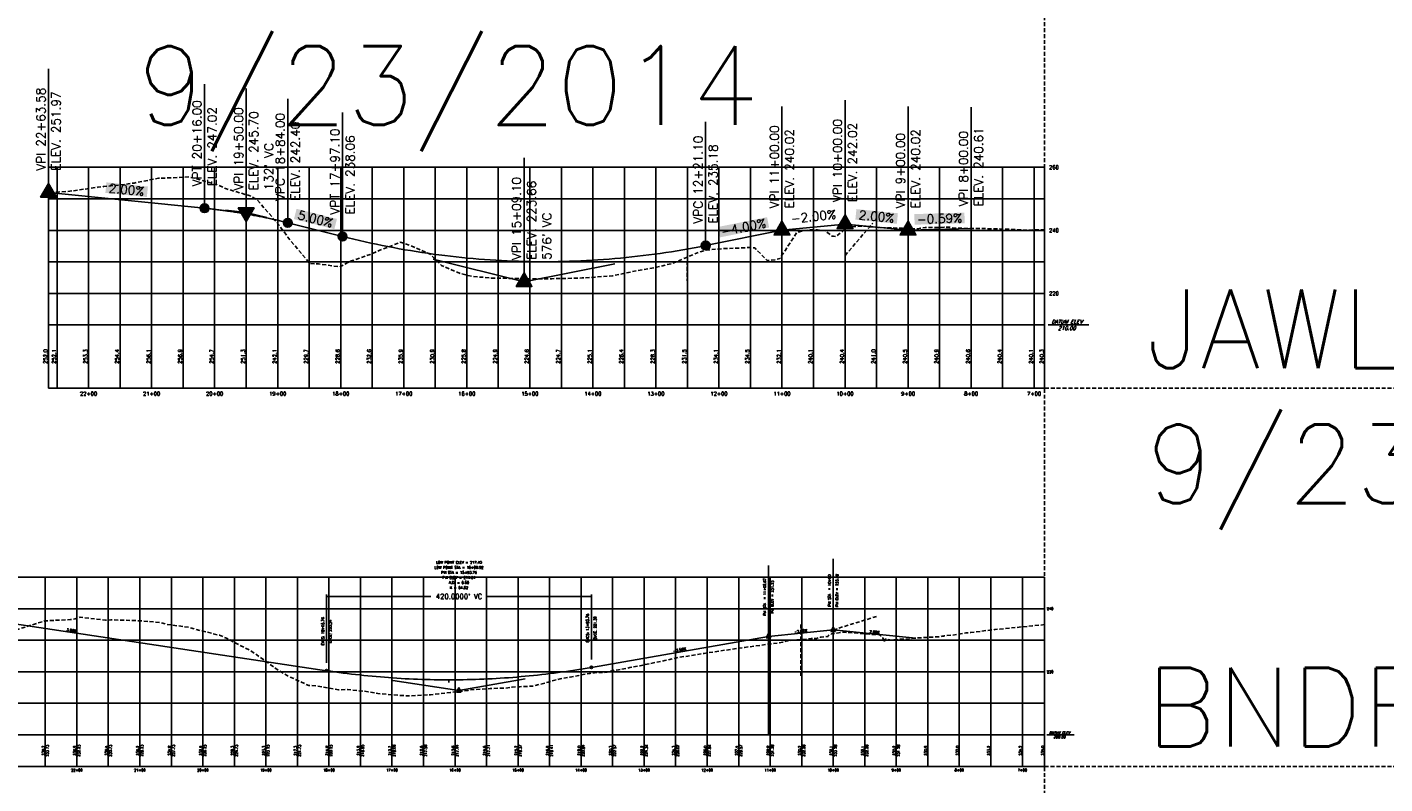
# Model space of a CAD drawing. Extents: x 114466 to 237039, y 16086 to 93345.
# Tile 64 of 81: x 219700 to 221854, y 33708 to 34908. Entities that reach past the tile are written whole.
import ezdxf
from ezdxf.enums import TextEntityAlignment as Align

# ---------------------------------------------------------------- set-up
doc = ezdxf.new("R2010")
doc.units = 0
doc.header["$LTSCALE"] = 50
doc.header["$MEASUREMENT"] = 0
doc.linetypes.add('HIDDEN_050%', pattern=[0.1875, 0.125, -0.0625])
doc.layers.get('0').update_dxf_attribs({"color": 1})
doc.layers.add('_CAB-PROF-TXT', color=31, linetype='HIDDEN_050%', plot=False)
for name, color, linetype in [('BNDRY-PBASE', 101, 'Continuous'), ('BNDRY-PEGC', 1, 'HIDDEN_050%'), ('BNDRY-PEGCT', 101, 'Continuous'), ('BNDRY-PFGC', 4, 'Continuous'), ('BNDRY-PFGCT', 3, 'Continuous'), ('BNDRY-PGRID', 251, 'Continuous'), ('BNDRY-PGRIDT', 101, 'Continuous'), ('JAWLE-PBASE', 101, 'Continuous'), ('JAWLE-PEGC', 1, 'HIDDEN_050%'), ('JAWLE-PEGCT', 101, 'Continuous'), ('JAWLE-PFGC', 4, 'Continuous'), ('JAWLE-PFGCT', 5, 'Continuous'), ('JAWLE-PFGCT-B', 3, 'Continuous'), ('JAWLE-PGRID', 251, 'Continuous'), ('JAWLE-PGRIDT', 101, 'Continuous'), ('JAWLE-PVGRID', 7, 'Continuous')]:
    doc.layers.add(name, color=color, linetype=linetype)
doc.styles.add('C10O', font='complex', dxfattribs={"oblique": 20, "height": 4.167})
doc.styles.add('L140', font='ROMANSM.shx', dxfattribs={"height": 14})
doc.styles.add('L60', font='ROMANSM.shx', dxfattribs={"height": 6})
doc.styles.add('l80', font='ROMANSM.shx', dxfattribs={"height": 8})
doc.dimstyles.get("Standard").update_dxf_attribs({"dimtxt": 0.18, "dimasz": 0.18, "dimexe": 0.18, "dimexo": 0.0625, "dimgap": 0.09, "dimtad": 0, "dimtih": 1, "dimtoh": 1, "dimdec": 4, "dimzin": 0, "dimdsep": 46, "dimtxsty": 'Standard', "dimcen": 0.09, "dimadec": 0, "dimazin": 0, "dimtfac": 1, "dimtdec": 4, "dimtofl": 0, "dimtmove": 0, "dimatfit": 3, "dimfxl": 1, "dimtolj": 1, "dimtzin": 0, "dimarcsym": 0})

# ---------------------------------------------------------------- blocks, each defined once
blk = doc.blocks.new('datum')
blk.add_line((-1.625, 0), (-0.125, 0))
at = {"style": 'C10O', "oblique": 20}
blk.add_text('DATUM ELEV', height=0.1389, dxfattribs=at).set_placement((-0.9375, 0.05), align=Align.CENTER)
blk.add_attdef('DATUM', text='', height=0.1389, dxfattribs=at).set_placement((-0.9375, -0.18889), align=Align.CENTER)
blk = doc.blocks.new('pvi2')
for p, q in [((0, 0.1), (-0.075, -0.05)), ((0.075, -0.05), (0, 0.1)), ((-0.075, -0.05), (0.075, -0.05))]:
    blk.add_line(p, q)
blk.add_circle((0, 0), 0.0125)
at = {"flags": 1}
for tag, p in [('K', (0, -0.005)), ('LENGTH', (0, -0.033))]:
    blk.add_attdef(tag, text='', height=0.01, dxfattribs=at).set_placement(p, align=Align.CENTER)
blk = doc.blocks.new('*D73')
at = {"layer": 'BNDRY-PFGCT', "color": 0, "lineweight": -2}
for p, q in [((220175.2, 34008.3), (220175.2, 34005.5)), ((220175.5, 34005.2), (220340.4, 34005.2)), ((220594.8, 34005.2), (220429.9, 34005.2)), ((220595.2, 34008.3), (220595.2, 34005.5))]:
    blk.add_line(p, q, dxfattribs=at)
at = {"layer": 'BNDRY-PFGCT', "color": 0}
for points in [[(220175.5, 34005.2), (220175.5, 34005.1), (220175.2, 34005.2)], [(220594.8, 34005.2), (220594.8, 34005.1), (220595.2, 34005.2)]]:
    blk.add_solid(points, dxfattribs=at)
at = {"layer": 'Defpoints', "color": 0}
for p in [(220175.2, 34005.2), (220175.2, 34005.2), (220595.2, 34005.2)]:
    blk.add_point(p, dxfattribs=at)
at = {"layer": 'BNDRY-PFGCT', "color": 0, "insert": (220385.2, 34005.2), "char_height": 8, "attachment_point": 5, "style": 'l80'}
blk.add_mtext("\\A1;420.0000' VC", dxfattribs=at)
blk = doc.blocks.new('crv_tri')
for points in [[(0.125, -0.072), (0, 0.144), (-0.125, -0.072)], [(-0.125, -0.072), (0.125, -0.072), (0, 0.144)]]:
    blk.add_hatch(color=155).paths.add_polyline_path(points)
for p, q in [((0, 0.144), (-0.125, -0.072)), ((0.125, -0.072), (0, 0.144)), ((-0.125, -0.072), (0.125, -0.072))]:
    blk.add_line(p, q)
at = {"flags": 128}
for points in [[(0, 0.144), (-0.125, -0.072), (0.125, -0.072)], [(-0.125, -0.072), (0.125, -0.072), (0, 0.144)]]:
    blk.add_lwpolyline(points, close=True, dxfattribs=at)
blk.add_circle((0, 0), 0.025)
blk.add_circle((0, 0), 0.025)
blk.add_circle((0, 0), 0.025)
blk = doc.blocks.new('CRV_CIR')
at = {"color": 155, "const_width": 0.063, "flags": 128}
blk.add_lwpolyline([(-0.0315, 0, 1), (0.0315, 0, 1)], format="xyb", close=True, dxfattribs=at)
for radius in [0.07, 0.0187]:
    blk.add_circle((0, 0), radius)

msp = doc.modelspace()

# ---------------------------------------------------------------- linework, layer by layer
at = {"layer": '_CAB-PROF-TXT'}
for p, q in [((221314.3069, 54640.73615), (221314.3069, 31935.7308)), ((220997.57107, 34545.8308), (221041.72628, 34597.15569)), ((220747.38107, 34537.07967), (220747.38107, 34505.7928)), ((222914.56871, 34335.7308), (221314.3069, 34335.7308)), ((220978.91156, 33952.1308), (221049.94071, 33974.20151)), ((220927.4469, 33960.56062), (220927.4469, 33877.01467)), ((221314.3069, 33735.7308), (224098.05388, 33735.7308))]:
    msp.add_line(p, q, dxfattribs=at)
at = {"layer": 'BNDRY-PBASE'}
for p, q in [((221314.3069, 33785.7308), (217251.76189, 33785.7308)), ((219728.91156, 33735.7308), (219728.91156, 33785.7308)), ((219778.91156, 33735.7308), (219778.91156, 33785.7308)), ((219828.91156, 33735.7308), (219828.91156, 33785.7308)), ((219878.91156, 33735.7308), (219878.91156, 33785.7308)), ((219928.91156, 33735.7308), (219928.91156, 33785.7308)), ((219978.91156, 33735.7308), (219978.91156, 33785.7308)), ((220028.91156, 33735.7308), (220028.91156, 33785.7308)), ((220078.91156, 33735.7308), (220078.91156, 33785.7308)), ((220128.91156, 33735.7308), (220128.91156, 33785.7308)), ((220178.91156, 33735.7308), (220178.91156, 33785.7308)), ((220228.91156, 33735.7308), (220228.91156, 33785.7308)), ((220278.91156, 33735.7308), (220278.91156, 33785.7308)), ((220328.91156, 33735.7308), (220328.91156, 33785.7308)), ((220378.91156, 33735.7308), (220378.91156, 33785.7308)), ((220428.91156, 33735.7308), (220428.91156, 33785.7308)), ((220478.91156, 33735.7308), (220478.91156, 33785.7308)), ((220528.91156, 33735.7308), (220528.91156, 33785.7308)), ((220578.91156, 33735.7308), (220578.91156, 33785.7308)), ((220628.91156, 33735.7308), (220628.91156, 33785.7308)), ((220678.91156, 33735.7308), (220678.91156, 33785.7308)), ((220728.91156, 33735.7308), (220728.91156, 33785.7308)), ((220778.91156, 33735.7308), (220778.91156, 33785.7308)), ((220828.91156, 33735.7308), (220828.91156, 33785.7308)), ((220878.91156, 33735.7308), (220878.91156, 33785.7308)), ((220928.91156, 33735.7308), (220928.91156, 33785.7308)), ((220978.91156, 33735.7308), (220978.91156, 33785.7308)), ((221028.91156, 33735.7308), (221028.91156, 33785.7308)), ((221078.91156, 33735.7308), (221078.91156, 33785.7308)), ((221128.91156, 33735.7308), (221128.91156, 33785.7308)), ((221178.91156, 33735.7308), (221178.91156, 33785.7308)), ((221228.91156, 33735.7308), (221228.91156, 33785.7308)), ((221278.91156, 33735.7308), (221278.91156, 33785.7308)), ((221314.3069, 33735.7308), (221314.3069, 33785.7308)), ((221314.3069, 33735.7308), (217251.76189, 33735.7308))]:
    msp.add_line(p, q, dxfattribs=at)
at = {"layer": 'BNDRY-PEGC', "flags": 128}
msp.add_lwpolyline([(221314.3069, 33960.50422), (221295.17128, 33958.50043), (221273.90836, 33956.48123), (221243.17582, 33953.37788), (221235.18429, 33952.63186), (221197.02784, 33948.0563), (221195.63929, 33947.89151), (221189.12208, 33947.38628), (221167.71499, 33943.90634), (221155.13834, 33942.84802), (221153.82645, 33942.1017), (221151.90667, 33942.00158), (221145.98998, 33941.14863), (221117.04325, 33939.70287), (221089.09273, 33937.23071), (221086.25348, 33937.23976), (221084.90277, 33937.24461), (221072.18493, 33935.76186), (221064.06746, 33937.06209), (221061.24839, 33938.21201), (221059.83527, 33933.00055), (221059.32739, 33932.90088), (221057.8423, 33939.66235), (221057.23047, 33939.939), (221054.66133, 33942.78961), (221052.89262, 33943.86981), (221052.10584, 33944.82201), (221040.84807, 33944.9777), (221031.41799, 33945.88921), (221031.2031, 33945.91327), (221031.12741, 33945.91974), (221031.06922, 33945.92331), (221029.66228, 33946.0039), (221018.74508, 33946.57793), (221018.70159, 33946.62028), (221018.16513, 33946.69518), (221005.82626, 33947.87233), (220995.1072, 33948.53981), (220994.48791, 33948.57188), (220994.3, 33948.54521), (220984.62319, 33947.18022), (220976.27134, 33945.96136), (220974.71882, 33944.51755), (220971.16882, 33942.98845), (220970.33219, 33942.1798), (220969.6203, 33941.39128), (220967.58665, 33941.85693), (220960.01534, 33940.36393), (220958.31274, 33940.36709), (220955.70934, 33939.91727), (220952.32351, 33938.4038), (220944.05718, 33938.57766), (220939.84555, 33937.82103), (220921.22314, 33936.18491), (220917.04517, 33935.83029), (220908.13567, 33935.12019), (220906.27959, 33934.95531), (220903.7866, 33934.46976), (220901.36336, 33933.66251), (220899.86994, 33932.86567), (220899.11752, 33932.63254), (220875.96725, 33929.25425), (220874.28529, 33929.09334), (220873.89642, 33929.00813), (220873.14563, 33929.01789), (220854.85716, 33926.53015), (220838.21584, 33924.29794), (220818.67146, 33921.52911), (220789.8589, 33917.29663), (220774.17868, 33914.91365), (220748.4859, 33910.73143), (220733.52182, 33908.38894), (220711.80385, 33903.39606), (220698.71002, 33900.70302), (220687.84903, 33898.70808), (220676.95402, 33896.38112), (220672.44283, 33895.3298), (220668.73422, 33894.46943), (220656.24207, 33892.25704), (220656.22098, 33892.25704), (220638.48746, 33888.97182), (220631.67949, 33888.13763), (220624.61402, 33886.3481), (220624.59293, 33886.3481), (220620.15386, 33884.96217), (220599.93156, 33884.27094), (220592.98597, 33883.07552), (220592.96488, 33883.07552), (220575.14186, 33879.99896), (220561.35792, 33877.39972), (220561.33683, 33877.39972), (220545.60853, 33874.56489), (220529.72987, 33870.19252), (220529.70878, 33870.19252), (220526.83342, 33869.45809), (220503.72272, 33863.07677), (220498.10182, 33862.70886), (220498.08073, 33862.70886), (220481.84756, 33861.99412), (220469.70222, 33861.29111), (220466.47377, 33860.81361), (220466.45268, 33860.81361), (220459.50057, 33859.96271), (220435.22899, 33859.01458), (220434.84572, 33858.97805), (220434.82463, 33858.97805), (220403.57666, 33857.11952), (220403.21767, 33857.02961), (220403.19658, 33857.02961), (220399.41617, 33856.18027), (220388.21593, 33854.64334), (220371.58962, 33852.68526), (220371.56854, 33852.68526), (220353.07681, 33850.81715), (220339.96157, 33849.29913), (220339.94049, 33849.29913), (220339.89649, 33849.29483), (220308.33352, 33847.56897), (220308.31244, 33847.56897), (220304.54186, 33847.43169), (220295.15147, 33847.99059), (220295.14995, 33847.99059), (220288.55775, 33848.4187), (220256.53065, 33851.13599), (220241.32448, 33854.10637), (220208.52016, 33857.51058), (220194.09151, 33857.02587), (220160.51066, 33863.28123), (220146.85894, 33863.92474), (220112.50016, 33879.56913), (220099.62594, 33887.29222), (220064.49066, 33912.5724), (220052.39339, 33920.23694), (220016.48016, 33938.78605), (220005.16013, 33943.58831), (219968.46966, 33952.8264), (219957.92708, 33956.00794), (219920.46017, 33961.11149), (219910.69458, 33963.87467), (219872.44967, 33967.03632), (219832.92588, 33968.06863), (219824.44017, 33967.55057), (219784.11232, 33972.20319), (219776.42967, 33969.56485), (219768.99577, 33968.41014), (219728.41917, 33966.53583), (219686.48573, 33953.37072), (219680.40967, 33953.13485), (219637.67212, 33950.01152), (219632.39918, 33950.66155), (219627.29706, 33952.50205), (219584.38968, 33953.81312), (219580.06468, 33955.36996), (219536.37918, 33957.40675), (219532.83149, 33957.7229), (219488.36968, 33963.57258), (219485.59913, 33964.67573), (219440.35918, 33982.52139), (219438.36587, 33983.09491), (219392.34868, 34002.57016), (219391.13263, 34002.72629), (219344.33919, 34014.23741), (219343.90032, 34014.20231), (219317.23009, 34014.48037), (219296.32869, 34014.64096), (219295.97901, 34014.54011), (219248.31919, 34005.24716), (219247.1663, 34005.25289), (219200.30869, 34003.54696), (219198.35258, 34003.31257), (219152.29819, 34000.62448), (219149.53891, 34000.64303), (219104.28869, 34000.01556), (219100.72615, 34000.27744), (219056.2782, 34000.60371), (219051.91252, 34000.93993), (219008.2687, 34004.81524), (219003.09972, 34005.51053), (218960.2582, 34010.378), (218954.286, 34010.48183), (218912.2477, 34008.58178), (218905.47242, 34008.30024), (218864.2382, 34006.32492), (218856.65957, 34005.74245), (218816.2277, 34004.07211), (218777.1057, 33999.92564), (218768.21821, 33999.14173), (218729.8726, 33994.70531), (218720.20771, 33993.96874), (218710.21942, 33992.89441), (218672.19721, 33989.41237), (218635.40679, 33983.88589), (218624.18771, 33982.54978), (218612.593, 33981.303), (218576.17721, 33977.31633), (218563.77954, 33976.28443), (218528.16771, 33972.80598), (218514.96657, 33971.79978), (218480.15722, 33967.87011), (218466.15285, 33966.56334), (218432.14672, 33961.69381), (218417.33944, 33960.95055), (218384.13722, 33959.15129), (218368.52642, 33958.62724), (218336.12672, 33947.01598), (218319.71305, 33946.43964), (218288.11722, 33932.27441), (218270.89999, 33936.85251), (218240.10672, 33948.64572), (218222.08627, 33950.70339), (218192.09623, 33959.47902), (218173.27295, 33960.59202), (218144.08673, 33978.12086), (218124.45984, 33977.99979), (218096.07623, 33980.2785), (218068.61215, 33978.81656), (218048.06673, 33978.83864), (218021.37929, 33956.4937), (218000.05623, 33949.79763), (217978.0197, 33946.65733), (217952.04573, 33943.43216), (217944.71188, 33941.56781), (217917.03568, 33944.24154), (217907.34215, 33942.97896), (217904.03624, 33939.58189), (217902.22047, 33937.71606), (217891.12428, 33940.65494), (217864.45274, 33952.19826), (217856.02574, 33960.72034), (217831.58006, 33969.84691), (217808.01624, 33978.66113), (217782.76684, 33990.56432), (217760.00574, 33997.70873), (217737.98158, 34006.82834), (217711.99524, 34020.64478), (217681.01316, 34027.76557), (217666.13921, 34034.59197), (217660.01233, 34032.77907), (217648.0323, 34034.17998), (217638.61069, 34035.57713), (217621.99753, 34035.67003), (217600.80713, 34034.9056), (217596.59933, 34034.99645), (217579.28837, 34034.5591), (217565.04484, 34032.90101), (217548.72032, 34030.92408), (217547.68205, 34030.48143), (217513.10153, 34028.50802), (217509.27515, 34028.39158), (217482.50586, 34020.85218), (217470.64745, 34016.21809), (217468.47118, 34016.45698), (217457.99878, 34013.74995), (217456.77145, 34013.23835), (217449.71925, 34008.69106), (217447.03855, 34008.01213), (217438.7796, 34000.24249), (217433.94737, 33994.46379), (217432.02756, 33992.33146), (217426.63183, 33992.03027), (217413.286, 33991.77552), (217387.10162, 33993.88562), (217366.71738, 33993.62273), (217344.19818, 33993.05005), (217319.39052, 33999.48443), (217298.47334, 34000.1387), (217295.79536, 34001.37653), (217293.06856, 33996.39913), (217292.42156, 33995.41513), (217290.45431, 33995.74634), (217290.03811, 33995.65656), (217287.79927, 33997.93254), (217280.60325, 34003.61275), (217277.84563, 34004.11469), (217268.06059, 34005.62208), (217261.0798, 34005.2263), (217251.76289, 34004.59942)], dxfattribs=at)
at = {"layer": 'BNDRY-PFGC'}
for p, q in [((220175.15012, 33887.4228), (219365.09059, 34008.93172)), ((220978.91156, 33952.1308), (220876.24156, 33941.8638)), ((221109.69247, 33939.05271), (220978.91156, 33952.1308)), ((220876.24156, 33941.8638), (220595.15012, 33892.6728)), ((220385.15012, 33855.9228), (220280.15012, 33871.6728)), ((220490.15012, 33874.2978), (220385.15012, 33855.9228))]:
    msp.add_line(p, q, dxfattribs=at)
msp.add_lwpolyline([(220595.15012, 33892.6728), (220588.58762, 33891.54102), (220582.02512, 33890.44257), (220575.46262, 33889.37745), (220568.90012, 33888.34565), (220562.33762, 33887.34717), (220555.77512, 33886.38202), (220549.21262, 33885.4502), (220542.65012, 33884.5517), (220536.08762, 33883.68653), (220529.52512, 33882.85468), (220522.96262, 33882.05616), (220516.40012, 33881.29096), (220509.83762, 33880.55909), (220503.27512, 33879.86054), (220496.71262, 33879.19532), (220490.15012, 33878.56342), (220483.58762, 33877.96485), (220477.02512, 33877.3996), (220470.46262, 33876.86768), (220463.90012, 33876.36908), (220457.33762, 33875.90381), (220450.77512, 33875.47187), (220444.21262, 33875.07325), (220437.65012, 33874.70795), (220431.08762, 33874.37598), (220424.52512, 33874.07734), (220417.96262, 33873.81202), (220411.40012, 33873.58002), (220404.83762, 33873.38135), (220398.27512, 33873.21601), (220391.71262, 33873.08399), (220385.15012, 33872.9853), (220378.58762, 33872.91993), (220372.02512, 33872.88788), (220365.46262, 33872.88917), (220358.90012, 33872.92377), (220352.33762, 33872.9917), (220345.77512, 33873.09296), (220339.21262, 33873.22754), (220332.65012, 33873.39545), (220326.08762, 33873.59669), (220319.52512, 33873.83124), (220312.96262, 33874.09913), (220306.40012, 33874.40033), (220299.83762, 33874.73487), (220293.27512, 33875.10273), (220286.71262, 33875.50391), (220280.15012, 33875.93842), (220273.58762, 33876.40626), (220267.02512, 33876.90742), (220260.46262, 33877.4419), (220253.90012, 33878.00971), (220247.33762, 33878.61085), (220240.77512, 33879.24531), (220234.21262, 33879.91309), (220227.65012, 33880.6142), (220221.08762, 33881.34864), (220214.52512, 33882.1164), (220207.96262, 33882.91749), (220201.40012, 33883.7519), (220194.83762, 33884.61963), (220188.27512, 33885.5207), (220181.71262, 33886.45508), (220175.15012, 33887.4228)], dxfattribs=at)
at = {"layer": 'BNDRY-PFGCT'}
for p, q in [((220876.24156, 33954.3638), (220876.24156, 34054.3638)), ((220978.91156, 33964.6308), (220978.91156, 34064.6308)), ((220175.15012, 33899.9228), (220175.15012, 34005.1728)), ((220595.15012, 33905.1728), (220595.15012, 34005.1728)), ((220368.99627, 33872.88433), (220368.99627, 33868.88433))]:
    msp.add_line(p, q, dxfattribs=at)
for centre in [(220175.15012, 33887.4228), (220595.15012, 33892.6728)]:
    msp.add_circle(centre, 2, dxfattribs=at)
at = {"layer": 'BNDRY-PGRID'}
for p, q in [((221314.3069, 34035.7308), (217251.76189, 34035.7308)), ((219728.91156, 33785.7308), (219728.91156, 34035.7308)), ((219778.91156, 33785.7308), (219778.91156, 34035.7308)), ((219828.91156, 33785.7308), (219828.91156, 34035.7308)), ((219878.91156, 33785.7308), (219878.91156, 34035.7308)), ((219928.91156, 33785.7308), (219928.91156, 34035.7308)), ((219978.91156, 33785.7308), (219978.91156, 34035.7308)), ((220028.91156, 33785.7308), (220028.91156, 34035.7308)), ((220078.91156, 33785.7308), (220078.91156, 34035.7308)), ((220128.91156, 33785.7308), (220128.91156, 34035.7308)), ((220178.91156, 33785.7308), (220178.91156, 34035.7308)), ((220228.91156, 33785.7308), (220228.91156, 34035.7308)), ((220278.91156, 33785.7308), (220278.91156, 34035.7308)), ((220328.91156, 33785.7308), (220328.91156, 34035.7308)), ((220378.91156, 33785.7308), (220378.91156, 34035.7308)), ((220428.91156, 33785.7308), (220428.91156, 34035.7308)), ((220478.91156, 33785.7308), (220478.91156, 34035.7308)), ((220528.91156, 33785.7308), (220528.91156, 34035.7308)), ((220578.91156, 33785.7308), (220578.91156, 34035.7308)), ((220628.91156, 33785.7308), (220628.91156, 34035.7308)), ((220678.91156, 33785.7308), (220678.91156, 34035.7308)), ((220728.91156, 33785.7308), (220728.91156, 34035.7308)), ((220778.91156, 33785.7308), (220778.91156, 34035.7308)), ((220828.91156, 33785.7308), (220828.91156, 34035.7308)), ((220876.24156, 33785.7308), (220876.24156, 34035.7308)), ((220878.91156, 33785.7308), (220878.91156, 34035.7308)), ((220928.91156, 33785.7308), (220928.91156, 34035.7308)), ((220978.91156, 33785.7308), (220978.91156, 34035.7308)), ((221028.91156, 33785.7308), (221028.91156, 34035.7308)), ((221078.91156, 33785.7308), (221078.91156, 34035.7308)), ((221128.91156, 33785.7308), (221128.91156, 34035.7308)), ((221178.91156, 33785.7308), (221178.91156, 34035.7308)), ((221228.91156, 33785.7308), (221228.91156, 34035.7308)), ((221278.91156, 33785.7308), (221278.91156, 34035.7308)), ((221314.3069, 33785.7308), (221314.3069, 34035.7308)), ((221314.3069, 33985.7308), (217251.76189, 33985.7308)), ((221314.3069, 33935.7308), (217251.76189, 33935.7308)), ((221314.3069, 33885.7308), (217251.76189, 33885.7308)), ((221314.3069, 33835.7308), (217251.76189, 33835.7308))]:
    msp.add_line(p, q, dxfattribs=at)
at = {"layer": 'JAWLE-PBASE'}
for p, q in [((219733.99685, 34335.7308), (219733.99685, 34435.7308)), ((221314.3069, 34435.7308), (219733.99685, 34435.7308)), ((219747.57846, 34335.7308), (219747.57846, 34435.7308)), ((219797.57846, 34335.7308), (219797.57846, 34435.7308)), ((219847.57846, 34335.7308), (219847.57846, 34435.7308)), ((219897.57846, 34335.7308), (219897.57846, 34435.7308)), ((219947.57846, 34335.7308), (219947.57846, 34435.7308)), ((219997.57846, 34335.7308), (219997.57846, 34435.7308)), ((220047.57846, 34335.7308), (220047.57846, 34435.7308)), ((220097.57846, 34335.7308), (220097.57846, 34435.7308)), ((220147.57846, 34335.7308), (220147.57846, 34435.7308)), ((220197.57846, 34335.7308), (220197.57846, 34435.7308)), ((220247.57846, 34335.7308), (220247.57846, 34435.7308)), ((220297.57846, 34335.7308), (220297.57846, 34435.7308)), ((220347.57846, 34335.7308), (220347.57846, 34435.7308)), ((220397.57846, 34335.7308), (220397.57846, 34435.7308)), ((220447.57846, 34335.7308), (220447.57846, 34435.7308)), ((220497.57846, 34335.7308), (220497.57846, 34435.7308)), ((220547.57846, 34335.7308), (220547.57846, 34435.7308)), ((220597.57846, 34335.7308), (220597.57846, 34435.7308)), ((220647.57846, 34335.7308), (220647.57846, 34435.7308)), ((220697.57846, 34335.7308), (220697.57846, 34435.7308)), ((220747.57846, 34335.7308), (220747.57846, 34435.7308)), ((220797.57846, 34335.7308), (220797.57846, 34435.7308)), ((220847.57846, 34335.7308), (220847.57846, 34435.7308)), ((220897.57846, 34335.7308), (220897.57846, 34435.7308)), ((220947.57846, 34335.7308), (220947.57846, 34435.7308)), ((220997.57846, 34335.7308), (220997.57846, 34435.7308)), ((221047.57846, 34335.7308), (221047.57846, 34435.7308)), ((221097.57846, 34335.7308), (221097.57846, 34435.7308)), ((221147.57846, 34335.7308), (221147.57846, 34435.7308)), ((221197.57846, 34335.7308), (221197.57846, 34435.7308)), ((221247.57846, 34335.7308), (221247.57846, 34435.7308)), ((221297.57846, 34335.7308), (221297.57846, 34435.7308)), ((221314.3069, 34335.7308), (221314.3069, 34435.7308)), ((221314.3069, 34335.7308), (219733.99685, 34335.7308))]:
    msp.add_line(p, q, dxfattribs=at)
at = {"layer": 'JAWLE-PEGC', "flags": 128}
msp.add_lwpolyline([(221314.3069, 34587.05594), (221287.15559, 34586.0655), (221283.15398, 34586.00499), (221255.07874, 34587.54455), (221253.88083, 34587.61704), (221243.42305, 34587.99828), (221225.99787, 34588.3788), (221224.32744, 34588.41364), (221195.75434, 34588.82352), (221193.19115, 34588.82968), (221192.01067, 34588.88717), (221176.78331, 34589.02124), (221170.23389, 34589.05627), (221163.15907, 34590.56771), (221154.72425, 34590.58185), (221124.90704, 34590.10737), (221117.28743, 34589.42837), (221112.69261, 34588.29511), (221105.75336, 34588.06675), (221096.47985, 34588.09152), (221092.41273, 34588.07841), (221088.14956, 34589.01825), (221083.7526, 34589.11248), (221078.24455, 34589.46834), (221073.13006, 34589.72185), (221066.26471, 34589.67177), (221054.98596, 34590.3865), (221050.31098, 34590.46851), (221046.7106, 34590.69987), (221042.12779, 34591.16043), (221037.67701, 34591.51735), (221033.38082, 34591.84403), (221025.1115, 34592.60507), (221020.50664, 34592.28462), (221012.84019, 34591.75754), (221009.55802, 34591.4953), (221004.92551, 34591.05682), (221002.71018, 34590.17689), (220999.61313, 34588.98532), (220997.84105, 34587.90585), (220996.42818, 34586.60149), (220990.01502, 34581.57905), (220982.70648, 34575.91109), (220979.51102, 34576.32731), (220977.13, 34576.40894), (220972.24684, 34580.26193), (220967.8033, 34583.67358), (220966.83524, 34584.39033), (220965.55779, 34585.27746), (220960.51659, 34585.5719), (220953.76144, 34586.64737), (220948.52204, 34586.36618), (220940.9701, 34586.6397), (220931.89394, 34585.18773), (220929.30951, 34584.49999), (220920.46055, 34581.74018), (220916.67091, 34575.17146), (220902.97414, 34554.49789), (220897.01625, 34545.45139), (220894.33749, 34541.08905), (220886.96236, 34538.99866), (220874.30182, 34537.73051), (220871.72369, 34540.45229), (220854.35572, 34558.02807), (220845.25583, 34558.54269), (220835.96482, 34557.88842), (220806.11954, 34556.93383), (220785.4966, 34555.18573), (220777.28429, 34554.54517), (220764.86813, 34550.78147), (220724.50119, 34533.55894), (220698.29081, 34527.15112), (220676.49301, 34523.47066), (220649.56654, 34518.08025), (220628.48384, 34513.6109), (220600.8424, 34511.60578), (220580.47566, 34510.25168), (220552.11811, 34509.50044), (220532.46649, 34509.08469), (220503.39338, 34508.84811), (220484.45731, 34509.09625), (220454.66929, 34509.88682), (220436.44913, 34510.19462), (220405.94495, 34512.74951), (220388.43996, 34516.93886), (220357.22088, 34529.90864), (220340.43178, 34547.51552), (220308.49651, 34561.59202), (220292.42261, 34566.87755), (220259.77179, 34554.13372), (220244.41343, 34547.54035), (220211.04777, 34536.14209), (220196.40526, 34527.89584), (220162.32335, 34532.4237), (220148.39608, 34533.16493), (220113.59936, 34574.93208), (220100.3879, 34593.15448), (220064.87491, 34634.46524), (220052.37873, 34641.04727), (220016.15019, 34651.56853), (220004.36955, 34657.02799), (219967.42624, 34668.10812), (219956.36138, 34670.52402), (219918.70175, 34668.62736), (219908.3522, 34668.39075), (219869.97784, 34660.83902), (219860.34402, 34659.29809), (219821.25332, 34655.10158), (219812.33485, 34654.16245), (219772.52859, 34648.4079), (219764.32567, 34647.48804), (219733.99785, 34645.5906)], dxfattribs=at)
at = {"layer": 'JAWLE-PFGC'}
for p, q in [((219981.57846, 34620.8355), (219733.99685, 34645.59366)), ((220200.4778, 34576.01067), (220113.57846, 34597.7355)), ((220997.57846, 34595.8308), (220897.57846, 34585.8308)), ((221097.57846, 34585.8308), (220997.57846, 34595.8308)), ((220897.57846, 34585.8308), (220776.4778, 34561.61067)), ((221197.57846, 34588.79735), (221097.57846, 34585.8308))]:
    msp.add_line(p, q, dxfattribs=at)
for points in [[(220113.57846, 34597.7355), (220111.51596, 34598.24871), (220109.45346, 34598.75709), (220107.39096, 34599.26063), (220105.32846, 34599.75933), (220103.26596, 34600.2532), (220101.20346, 34600.74224), (220099.14096, 34601.22645), (220097.07846, 34601.70582), (220095.01596, 34602.18035), (220092.95346, 34602.65006), (220090.89096, 34603.11492), (220088.82846, 34603.57496), (220086.76596, 34604.03016), (220084.70346, 34604.48052), (220082.64096, 34604.92606), (220080.57846, 34605.36675), (220078.51596, 34605.80262), (220076.45346, 34606.23365), (220074.39096, 34606.65985), (220072.32846, 34607.08121), (220070.26596, 34607.49774), (220068.20346, 34607.90943), (220066.14096, 34608.31629), (220064.07846, 34608.71832), (220062.01596, 34609.11551), (220059.95346, 34609.50787), (220057.89096, 34609.89539), (220055.82846, 34610.27808), (220053.76596, 34610.65594), (220051.70346, 34611.02896), (220049.64096, 34611.39715), (220047.57846, 34611.7605), (220045.51596, 34612.11903), (220043.45346, 34612.47271), (220041.39096, 34612.82156), (220039.32846, 34613.16558), (220037.26596, 34613.50477), (220035.20346, 34613.83912), (220033.14096, 34614.16863), (220031.07846, 34614.49332), (220029.01596, 34614.81317), (220026.95346, 34615.12818), (220024.89096, 34615.43836), (220022.82846, 34615.74371), (220020.76596, 34616.04422), (220018.70346, 34616.3399), (220016.64096, 34616.63074), (220014.57846, 34616.91675), (220012.51596, 34617.19793), (220010.45346, 34617.47427), (220008.39096, 34617.74578), (220006.32846, 34618.01246), (220004.26596, 34618.2743), (220002.20346, 34618.53131), (220000.14096, 34618.78348), (219998.07846, 34619.03082), (219996.01596, 34619.27332), (219993.95346, 34619.51099), (219991.89096, 34619.74383), (219989.82846, 34619.97183), (219987.76596, 34620.195), (219985.70346, 34620.41334), (219983.64096, 34620.62684), (219981.57846, 34620.8355)], [(220776.4778, 34561.61067), (220767.4778, 34559.84231), (220758.4778, 34558.13723), (220749.4778, 34556.49543), (220740.4778, 34554.91692), (220731.4778, 34553.40168), (220722.4778, 34551.94973), (220713.4778, 34550.56106), (220704.4778, 34549.23567), (220695.4778, 34547.97356), (220686.4778, 34546.77473), (220677.4778, 34545.63918), (220668.4778, 34544.56692), (220659.4778, 34543.55793), (220650.4778, 34542.61223), (220641.4778, 34541.72981), (220632.4778, 34540.91067), (220623.4778, 34540.15481), (220614.4778, 34539.46223), (220605.4778, 34538.83293), (220596.4778, 34538.26692), (220587.4778, 34537.76418), (220578.4778, 34537.32473), (220569.4778, 34536.94856), (220560.4778, 34536.63567), (220551.4778, 34536.38606), (220542.4778, 34536.19973), (220533.4778, 34536.07668), (220524.4778, 34536.01692), (220515.4778, 34536.02043), (220506.4778, 34536.08723), (220497.4778, 34536.21731), (220488.4778, 34536.41067), (220479.4778, 34536.66731), (220470.4778, 34536.98723), (220461.4778, 34537.37043), (220452.4778, 34537.81692), (220443.4778, 34538.32668), (220434.4778, 34538.89973), (220425.4778, 34539.53606), (220416.4778, 34540.23567), (220407.4778, 34540.99856), (220398.4778, 34541.82473), (220389.4778, 34542.71418), (220380.4778, 34543.66692), (220371.4778, 34544.68293), (220362.4778, 34545.76223), (220353.4778, 34546.90481), (220344.4778, 34548.11067), (220335.4778, 34549.37981), (220326.4778, 34550.71223), (220317.4778, 34552.10793), (220308.4778, 34553.56692), (220299.4778, 34555.08918), (220290.4778, 34556.67473), (220281.4778, 34558.32356), (220272.4778, 34560.03567), (220263.4778, 34561.81106), (220254.4778, 34563.64973), (220245.4778, 34565.55168), (220236.4778, 34567.51692), (220227.4778, 34569.54543), (220218.4778, 34571.63723), (220209.4778, 34573.79231), (220200.4778, 34576.01067)]]:
    msp.add_lwpolyline(points, dxfattribs=at)
at = {"layer": 'JAWLE-PFGCT'}
for p, q in [((219733.99685, 34645.59366), (219733.99685, 34842.09366)), ((219981.57846, 34620.8355), (219981.57846, 34817.3355)), ((220047.57846, 34614.2355), (220047.57846, 34810.7355)), ((220113.57846, 34597.7355), (220113.57846, 34794.2355)), ((220997.57846, 34595.8308), (220997.57846, 34792.3308)), ((220200.4778, 34576.01067), (220200.4778, 34772.51067)), ((220897.57846, 34585.8308), (220897.57846, 34782.3308)), ((221097.57846, 34585.8308), (221097.57846, 34782.3308)), ((221197.57846, 34588.79735), (221197.57846, 34781.29735)), ((220776.4778, 34561.61067), (220776.4778, 34758.11067)), ((220488.4778, 34504.01067), (220488.4778, 34700.51067))]:
    msp.add_line(p, q, dxfattribs=at)
at = {"layer": 'JAWLE-PFGCT', "color": 155}
for points in [[(219824.24847, 34645.1401), (219825.9219, 34661.85655), (219890.0529, 34638.55262), (219891.72633, 34655.26906)], [(220123.39618, 34603.68237), (220127.46996, 34619.98097), (220187.55576, 34587.64594), (220191.62953, 34603.94454)], [(221014.03927, 34602.75632), (221015.71271, 34619.47277), (221079.8437, 34596.16883), (221081.51713, 34612.88528)], [(221108.05241, 34594.73815), (221107.55401, 34611.53075), (221187.4841, 34597.09563), (221186.9857, 34613.88823)], [(220799.32261, 34574.64812), (220796.02592, 34591.12149), (220877.24426, 34590.24198), (220873.94757, 34606.71534)]]:
    msp.add_solid(points, dxfattribs=at)
at = {"layer": 'JAWLE-PFGCT-B'}
for p, q in [((220047.57846, 34614.2355), (220014.57846, 34617.5355)), ((220080.57846, 34605.9855), (220047.57846, 34614.2355)), ((220488.4778, 34504.01067), (220344.4778, 34540.01067)), ((220632.4778, 34532.81067), (220488.4778, 34504.01067))]:
    msp.add_line(p, q, dxfattribs=at)
at = {"layer": 'JAWLE-PGRID'}
for p, q in [((219733.99685, 34435.7308), (219733.99685, 34685.7308)), ((221314.3069, 34685.7308), (219733.99685, 34685.7308)), ((219747.57846, 34435.7308), (219747.57846, 34685.7308)), ((219797.57846, 34435.7308), (219797.57846, 34685.7308)), ((219847.57846, 34435.7308), (219847.57846, 34685.7308)), ((219897.57846, 34435.7308), (219897.57846, 34685.7308)), ((219947.57846, 34435.7308), (219947.57846, 34685.7308)), ((219997.57846, 34435.7308), (219997.57846, 34685.7308)), ((220047.57846, 34435.7308), (220047.57846, 34685.7308)), ((220097.57846, 34435.7308), (220097.57846, 34685.7308)), ((220147.57846, 34435.7308), (220147.57846, 34685.7308)), ((220197.57846, 34435.7308), (220197.57846, 34685.7308)), ((220247.57846, 34435.7308), (220247.57846, 34685.7308)), ((220297.57846, 34435.7308), (220297.57846, 34685.7308)), ((220347.57846, 34435.7308), (220347.57846, 34685.7308)), ((220397.57846, 34435.7308), (220397.57846, 34685.7308)), ((220447.57846, 34435.7308), (220447.57846, 34685.7308)), ((220497.57846, 34435.7308), (220497.57846, 34685.7308)), ((220547.57846, 34435.7308), (220547.57846, 34685.7308)), ((220597.57846, 34435.7308), (220597.57846, 34685.7308)), ((220647.57846, 34435.7308), (220647.57846, 34685.7308)), ((220697.57846, 34435.7308), (220697.57846, 34685.7308)), ((220747.57846, 34435.7308), (220747.57846, 34685.7308)), ((220797.57846, 34435.7308), (220797.57846, 34685.7308)), ((220847.57846, 34435.7308), (220847.57846, 34685.7308)), ((220897.57846, 34435.7308), (220897.57846, 34685.7308)), ((220947.57846, 34435.7308), (220947.57846, 34685.7308)), ((220997.57846, 34435.7308), (220997.57846, 34685.7308)), ((221047.57846, 34435.7308), (221047.57846, 34685.7308)), ((221097.57846, 34435.7308), (221097.57846, 34685.7308)), ((221147.57846, 34435.7308), (221147.57846, 34685.7308)), ((221197.57846, 34435.7308), (221197.57846, 34685.7308)), ((221247.57846, 34435.7308), (221247.57846, 34685.7308)), ((221297.57846, 34435.7308), (221297.57846, 34685.7308)), ((221314.3069, 34435.7308), (221314.3069, 34685.7308)), ((221314.3069, 34635.7308), (219733.99685, 34635.7308)), ((221314.3069, 34585.7308), (219733.99685, 34585.7308)), ((221314.3069, 34535.7308), (219733.99685, 34535.7308)), ((221314.3069, 34485.7308), (219733.99685, 34485.7308))]:
    msp.add_line(p, q, dxfattribs=at)
at = {"layer": 'JAWLE-PVGRID'}
for p, q in [((219847.57846, 34435.7308), (219847.57846, 34657.92766)), ((219897.57846, 34435.7308), (219897.57846, 34666.27057)), ((219947.57846, 34435.7308), (219947.57846, 34670.08169)), ((219997.57846, 34435.7308), (219997.57846, 34659.0648)), ((219733.99685, 34435.7308), (219733.99685, 34645.59366)), ((219747.57846, 34435.7308), (219747.57846, 34646.44026)), ((219797.57846, 34435.7308), (219797.57846, 34652.02921)), ((220047.57846, 34435.7308), (220047.57846, 34642.44133)), ((220097.57846, 34435.7308), (220097.57846, 34596.42259)), ((220947.57846, 34435.7308), (220947.57846, 34586.40036)), ((220997.57846, 34435.7308), (220997.57846, 34587.66342)), ((221047.57846, 34435.7308), (221047.57846, 34590.6441)), ((221097.57846, 34435.7308), (221097.57846, 34588.08858)), ((221147.57846, 34435.7308), (221147.57846, 34590.46814)), ((221197.57846, 34435.7308), (221197.57846, 34588.79735)), ((221247.57846, 34435.7308), (221247.57846, 34587.84679)), ((221297.57846, 34435.7308), (221297.57846, 34586.44571)), ((221314.3069, 34435.7308), (221314.3069, 34587.05594)), ((220247.57846, 34435.7308), (220247.57846, 34548.8991)), ((220297.57846, 34435.7308), (220297.57846, 34565.18217)), ((220797.57846, 34435.7308), (220797.57846, 34556.20985)), ((220847.57846, 34435.7308), (220847.57846, 34558.41134)), ((220147.57846, 34435.7308), (220147.57846, 34534.14633)), ((220197.57846, 34435.7308), (220197.57846, 34528.55655)), ((220347.57846, 34435.7308), (220347.57846, 34540.02074)), ((220697.57846, 34435.7308), (220697.57846, 34527.03085)), ((220747.57846, 34435.7308), (220747.57846, 34543.40484)), ((220897.57846, 34435.7308), (220897.57846, 34546.30504)), ((220397.57846, 34435.7308), (220397.57846, 34514.75181)), ((220447.57846, 34435.7308), (220447.57846, 34510.00661)), ((220497.57846, 34435.7308), (220497.57846, 34508.92431)), ((220547.57846, 34435.7308), (220547.57846, 34509.4044)), ((220597.57846, 34435.7308), (220597.57846, 34511.38877)), ((220647.57846, 34435.7308), (220647.57846, 34517.65879))]:
    msp.add_line(p, q, dxfattribs=at)

# ---------------------------------------------------------------- block references
at = {"layer": 'BNDRY-PBASE', "xscale": 28.79769618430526, "yscale": 28.79769618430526, "zscale": 28.79769618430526}
msp.add_blockref('datum', (221364.70287, 33785.7308), dxfattribs=at).add_auto_attribs({'DATUM': '200.00'})
at = {"layer": 'BNDRY-PFGC', "xscale": 48.01920768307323, "yscale": 48.01920768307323, "zscale": 48.01920768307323}
for p in [(220876.24156, 33941.8638), (220978.91156, 33952.1308), (220385.15012, 33855.9228)]:
    msp.add_blockref('pvi2', p, dxfattribs=at)
at = {"layer": 'JAWLE-PBASE', "xscale": 43.19654427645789, "yscale": 43.19654427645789, "zscale": 43.19654427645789}
msp.add_blockref('datum', (221389.90085, 34435.7308), dxfattribs=at).add_auto_attribs({'DATUM': '210.00'})
at = {"layer": 'JAWLE-PFGCT-B', "xscale": 100, "yscale": 100, "zscale": 100}
for name, p in [('crv_tri', (219733.99685, 34645.59366)), ('CRV_CIR', (219981.57846, 34620.8355)), ('CRV_CIR', (220113.57846, 34597.7355)), ('crv_tri', (220897.57846, 34585.8308)), ('crv_tri', (220997.57846, 34595.8308)), ('crv_tri', (221097.57846, 34585.8308)), ('CRV_CIR', (220200.4778, 34576.01067)), ('CRV_CIR', (220776.4778, 34561.61067)), ('crv_tri', (220488.4778, 34504.01067))]:
    msp.add_blockref(name, p, dxfattribs=at)
at = {"layer": 'JAWLE-PFGCT-B', "xscale": 100, "yscale": 100, "zscale": 100, "rotation": 180}
msp.add_blockref('crv_tri', (220047.57846, 34614.2355), dxfattribs=at)

# ---------------------------------------------------------------- texts
at = {"layer": '_CAB-PROF-TXT', "style": 'L140'}
for s, p in [('9/23/2014', (219874.98971, 34752.93086)), ('JAWLE', (221475.25152, 34367.21658)), ('9/23/2014', (221475.25152, 34152.93086)), ('BNDRY', (221475.25152, 33767.21658))]:
    msp.add_text(s, height=125, dxfattribs=at).set_placement(p)
at = {"layer": 'BNDRY-PEGCT', "style": 'l80'}
for s, p in [('236.2', (219728.91156, 33760.7308)), ('236.9', (219778.91156, 33760.7308)), ('236.4', (219828.91156, 33760.7308)), ('236.2', (219878.91156, 33760.7308)), ('234.8', (219928.91156, 33760.7308)), ('232.9', (219978.91156, 33760.7308)), ('229.3', (220028.91156, 33760.7308)), ('223.3', (220078.91156, 33760.7308)), ('217.3', (220128.91156, 33760.7308)), ('214.8', (220178.91156, 33760.7308)), ('213.9', (220228.91156, 33760.7308)), ('212.7', (220278.91156, 33760.7308)), ('212.6', (220328.91156, 33760.7308)), ('213.6', (220378.91156, 33760.7308)), ('214.6', (220428.91156, 33760.7308)), ('215.2', (220478.91156, 33760.7308)), ('216.9', (220528.91156, 33760.7308)), ('219.0', (220578.91156, 33760.7308)), ('220.3', (220628.91156, 33760.7308)), ('222.2', (220678.91156, 33760.7308)), ('224.3', (220728.91156, 33760.7308)), ('226.0', (220778.91156, 33760.7308)), ('227.4', (220828.91156, 33760.7308)), ('228.8', (220878.91156, 33760.7308)), ('230.2', (220928.91156, 33760.7308)), ('232.1', (220978.91156, 33760.7308)), ('232.1', (221028.91156, 33760.7308)), ('230.2', (221078.91156, 33760.7308)), ('230.9', (221128.91156, 33760.7308)), ('232.0', (221178.91156, 33760.7308)), ('233.2', (221228.91156, 33760.7308)), ('234.2', (221278.91156, 33760.7308)), ('235.0', (221314.3069, 33760.7308))]:
    msp.add_text(s, height=4, rotation=90, dxfattribs=at).set_placement(p, align=Align.BOTTOM_CENTER)
for s, p in [('22+00', (219778.91156, 33729.7308)), ('21+00', (219878.91156, 33729.7308)), ('20+00', (219978.91156, 33729.7308)), ('19+00', (220078.91156, 33729.7308)), ('18+00', (220178.91156, 33729.7308)), ('17+00', (220278.91156, 33729.7308)), ('16+00', (220378.91156, 33729.7308)), ('15+00', (220478.91156, 33729.7308)), ('14+00', (220578.91156, 33729.7308)), ('13+00', (220678.91156, 33729.7308)), ('12+00', (220778.91156, 33729.7308)), ('11+00', (220878.91156, 33729.7308)), ('10+00', (220978.91156, 33729.7308)), ('9+00', (221078.91156, 33729.7308)), ('8+00', (221178.91156, 33729.7308)), ('7+00', (221278.91156, 33729.7308))]:
    msp.add_text(s, height=4, dxfattribs=at).set_placement(p, align=Align.MIDDLE_CENTER)
at = {"layer": 'BNDRY-PFGCT', "style": 'l80'}
for s, p in [('LOW POINT STA = 16+09.92', (220385.15012, 34049.1728)), ('LOW POINT ELEV = 217.43', (220385.15012, 34057.1728)), ('PVI STA = 15+93.76', (220385.15012, 34041.1728)), ('PVI ELEV = 214.04', (220385.15012, 34033.1728)), ('A.D. = 6.50', (220385.15012, 34025.1728)), ('K = 64.62', (220385.15012, 34017.1728))]:
    msp.add_text(s, height=4, dxfattribs=at).set_placement(p, align=Align.CENTER)
for s, p in [('PVI STA  = 10+00', (220974.91156, 34014.6308)), ('PVI STA  = 11+02.67', (220872.24156, 34004.3638)), ('EVCS: 18+03.76', (220171.15012, 33949.9228)), ('BVCS: 13+83.76', (220591.15012, 33955.1728))]:
    msp.add_text(s, height=4, rotation=90, dxfattribs=at).set_placement(p, align=Align.CENTER)
for s, p in [('PVI ELEV = 233.28', (220982.91156, 34014.6308)), ('PVI ELEV = 231.23', (220880.24156, 34004.3638)), ('BVCE: 221.39', (220599.15012, 33955.1728)), ('EVCE: 220.34', (220179.15012, 33949.9228)), ('233.73', (219730.24489, 33760.7308)), ('232.23', (219780.24489, 33760.7308)), ('230.73', (219830.24489, 33760.7308)), ('229.23', (219880.24489, 33760.7308)), ('227.73', (219930.24489, 33760.7308)), ('226.23', (219980.24489, 33760.7308)), ('224.73', (220030.24489, 33760.7308)), ('223.23', (220080.24489, 33760.7308)), ('221.73', (220130.24489, 33760.7308)), ('220.23', (220180.24489, 33760.7308)), ('218.95', (220230.24489, 33760.7308)), ('218.06', (220280.24489, 33760.7308)), ('217.56', (220330.24489, 33760.7308)), ('217.44', (220380.24489, 33760.7308)), ('217.71', (220430.24489, 33760.7308)), ('218.37', (220480.24489, 33760.7308)), ('219.41', (220530.24489, 33760.7308)), ('220.84', (220580.24489, 33760.7308)), ('222.57', (220630.24489, 33760.7308)), ('224.32', (220680.24489, 33760.7308)), ('226.07', (220730.24489, 33760.7308)), ('227.82', (220780.24489, 33760.7308)), ('229.57', (220830.24489, 33760.7308)), ('231.28', (220880.24489, 33760.7308)), ('232.28', (220930.24489, 33760.7308)), ('233.28', (220980.24489, 33760.7308)), ('233.28', (220980.24489, 33760.7308)), ('232.28', (221030.24489, 33760.7308)), ('231.28', (221080.24489, 33760.7308))]:
    msp.add_text(s, height=4, rotation=90, dxfattribs=at).set_placement(p, align=Align.TOP_CENTER)
for s, rotation, p in [('3.00%', 351.46923439, (219770.12036, 33948.17726)), ('-2.00%', 5.71059314, (220927.57656, 33946.9973)), ('2.00%', 354.28940686, (221044.30202, 33945.59175)), ('-3.50%', 9.92624551, (220735.69584, 33917.2683))]:
    msp.add_text(s, height=4, rotation=rotation, dxfattribs=at).set_placement(p, align=Align.BOTTOM_CENTER)
at = {"layer": 'BNDRY-PGRIDT', "style": 'l80'}
for s, p in [('240', (221317.8069, 33985.7308)), ('220', (221317.8069, 33885.7308))]:
    msp.add_text(s, height=4, dxfattribs=at).set_placement(p, align=Align.MIDDLE_LEFT)
at = {"layer": 'JAWLE-PEGCT', "style": 'L60'}
for s, p in [('252.0', (219733.99685, 34385.7308)), ('252.1', (219747.57846, 34385.7308)), ('253.3', (219797.57846, 34385.7308)), ('254.4', (219847.57846, 34385.7308)), ('256.1', (219897.57846, 34385.7308)), ('256.9', (219947.57846, 34385.7308)), ('254.7', (219997.57846, 34385.7308)), ('251.3', (220047.57846, 34385.7308)), ('242.1', (220097.57846, 34385.7308)), ('229.7', (220147.57846, 34385.7308)), ('228.6', (220197.57846, 34385.7308)), ('232.6', (220247.57846, 34385.7308)), ('235.9', (220297.57846, 34385.7308)), ('230.9', (220347.57846, 34385.7308)), ('225.8', (220397.57846, 34385.7308)), ('224.9', (220447.57846, 34385.7308)), ('224.6', (220497.57846, 34385.7308)), ('224.7', (220547.57846, 34385.7308)), ('225.1', (220597.57846, 34385.7308)), ('226.4', (220647.57846, 34385.7308)), ('228.3', (220697.57846, 34385.7308)), ('231.5', (220747.57846, 34385.7308)), ('234.1', (220797.57846, 34385.7308)), ('234.5', (220847.57846, 34385.7308)), ('232.1', (220897.57846, 34385.7308)), ('240.1', (220947.57846, 34385.7308)), ('240.4', (220997.57846, 34385.7308)), ('241.0', (221047.57846, 34385.7308)), ('240.5', (221097.57846, 34385.7308)), ('240.9', (221147.57846, 34385.7308)), ('240.6', (221197.57846, 34385.7308)), ('240.4', (221247.57846, 34385.7308)), ('240.1', (221297.57846, 34385.7308)), ('240.3', (221314.3069, 34385.7308))]:
    msp.add_text(s, height=6, rotation=90, dxfattribs=at).set_placement(p, align=Align.BOTTOM_CENTER)
for s, p in [('22+00', (219797.57846, 34326.7308)), ('21+00', (219897.57846, 34326.7308)), ('20+00', (219997.57846, 34326.7308)), ('19+00', (220097.57846, 34326.7308)), ('18+00', (220197.57846, 34326.7308)), ('17+00', (220297.57846, 34326.7308)), ('16+00', (220397.57846, 34326.7308)), ('15+00', (220497.57846, 34326.7308)), ('14+00', (220597.57846, 34326.7308)), ('13+00', (220697.57846, 34326.7308)), ('12+00', (220797.57846, 34326.7308)), ('11+00', (220897.57846, 34326.7308)), ('10+00', (220997.57846, 34326.7308)), ('9+00', (221097.57846, 34326.7308)), ('8+00', (221197.57846, 34326.7308)), ('7+00', (221297.57846, 34326.7308))]:
    msp.add_text(s, height=6, dxfattribs=at).set_placement(p, align=Align.MIDDLE_CENTER)
at = {"layer": 'JAWLE-PFGCT', "style": 'L140'}
for s, p in [('VPI 22+63.58', (219728.99685, 34680.59366)), ('ELEV. 251.97', (219752.99685, 34680.59366)), ('VPT 20+16.00', (219976.57846, 34655.8355)), ('ELEV. 247.02', (220000.57846, 34655.8355)), ('VPI 19+50.00', (220042.57846, 34649.2355)), ('ELEV. 245.70', (220066.57846, 34649.2355)), ('VPC 18+84.00', (220108.57846, 34632.7355)), ('ELEV. 242.40', (220132.57846, 34632.7355)), ('VPI 10+00.00', (220992.57846, 34630.8308)), ('VPT 17+97.10', (220195.4778, 34611.01067)), ('ELEV. 238.06', (220219.4778, 34611.01067)), ('VPI 11+00.00', (220892.57846, 34620.8308)), ('ELEV. 240.02', (220916.57846, 34620.8308)), ('ELEV. 242.02', (221016.57846, 34630.8308)), ('VPI 9+00.00', (221092.57846, 34620.8308)), ('ELEV. 240.02', (221116.57846, 34620.8308)), ('VPI 8+00.00', (221192.57846, 34623.79735)), ('ELEV. 240.61', (221216.57846, 34623.79735)), ("132' VC", (220090.57846, 34649.2355)), ('VPC 12+21.10', (220771.4778, 34596.61067)), ('ELEV. 235.18', (220795.4778, 34596.61067)), ('VPI 15+09.10', (220483.4778, 34539.01067)), ('ELEV. 223.66', (220507.4778, 34539.01067)), ("576' VC", (220531.4778, 34539.01067))]:
    msp.add_text(s, height=14, rotation=90, dxfattribs=at).set_placement(p)
for s, rotation, p in [('2.00%', 354.28333333, (219857.29014, 34643.2394)), ('5.00%', 345.96666667, (220155.81545, 34597.02237)), ('-2.00%', 5.71666667, (220948.07597, 34600.85561)), ('2.00%', 354.28333333, (221047.08094, 34600.85561)), ('-4.00%', 11.31666667, (220838.00871, 34583.81783)), ('-0.59%', 1.7, (221147.72672, 34597.31627))]:
    msp.add_text(s, height=14, rotation=rotation, dxfattribs=at).set_placement(p, align=Align.CENTER)
at = {"layer": 'JAWLE-PGRIDT', "style": 'L60'}
for s, p in [('260', (221321.3069, 34685.7308)), ('240', (221321.3069, 34585.7308)), ('220', (221321.3069, 34485.7308))]:
    msp.add_text(s, height=6, dxfattribs=at).set_placement(p, align=Align.MIDDLE_LEFT)

# ---------------------------------------------------------------- dimensions: what is measured, and where the dimension line sits
at = {"layer": 'BNDRY-PFGCT'}
dim = msp.add_linear_dim(base=(220175.15012, 34005.1728), p1=(220595.15012, 34005.1728), p2=(220175.15012, 34005.1728), text="420.0000' VC", dimstyle='Standard', override={"dimscale": 50, "dimtxt": 0.007087, "dimasz": 0.007087, "dimexe": 0.007087, "dimexo": 0.0625, "dimgap": 0.003543, "dimpost": "'", "dimtxsty": 'l80', "dimcen": 0.003543}, dxfattribs=at)
dim.commit()
dim.dimension.update_dxf_attribs({"geometry": '*D73', "text_midpoint": (220385.15012, 34005.1728)})

doc.saveas('drawing.dxf')
